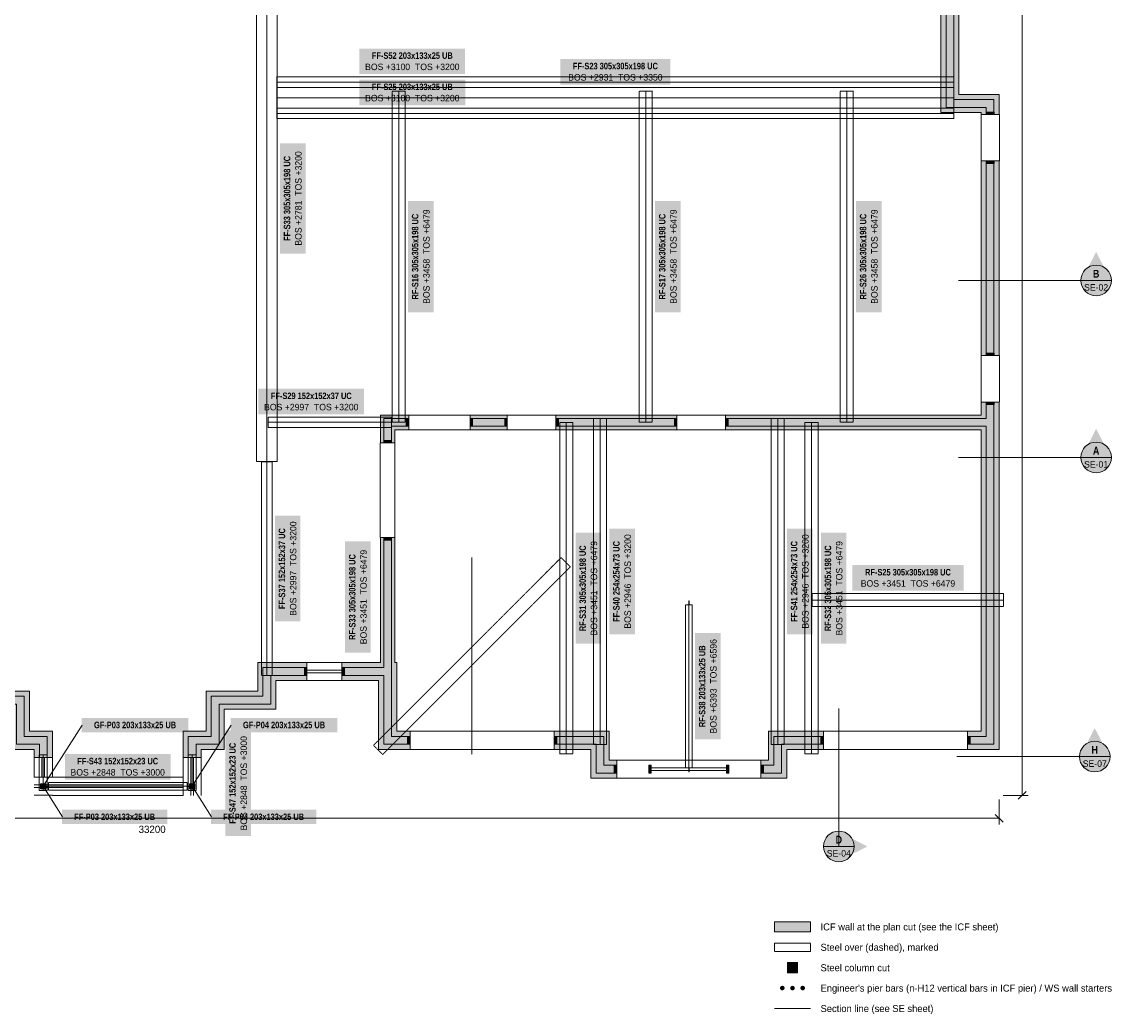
# Model space of a CAD drawing. Header units: millimetres. Extents: x -5835 to 39265, y -4604 to 35078.
# Tile 4 of 6: x 14016 to 35650, y -4319 to 15120. Entities that reach past the tile are written whole.
import ezdxf
from ezdxf.enums import TextEntityAlignment as Align

# ---------------------------------------------------------------- set-up
doc = ezdxf.new("R2010")
doc.units = ezdxf.units.MM
doc.linetypes.add('DASHED', pattern=[1.524, 1.27, -0.254])
for name, color, linetype in [('FILL-C_9E1A1A', 7, 'Continuous'), ('FILL-C_B2B2B5', 7, 'Continuous'), ('FILL-EPS', 7, 'Continuous'), ('FILL-RED', 7, 'Continuous'), ('FILL-STEEL', 7, 'Continuous'), ('FILL-TEAL_DK', 7, 'Continuous'), ('FILL-WHITE', 7, 'Continuous'), ('LINE-INK', 7, 'Continuous'), ('LINE-INK-DASH', 7, 'DASHED'), ('LINE-RED', 7, 'Continuous'), ('LINE-RED-DASH', 7, 'DASHED'), ('LINE-STEEL', 7, 'Continuous'), ('LINE-STEEL-DASH', 7, 'DASHED'), ('LINE-STEEL_GREY', 7, 'Continuous'), ('LINE-TEAL_DK', 7, 'Continuous'), ('TEXT-INK', 7, 'Continuous'), ('TEXT-RED', 7, 'Continuous'), ('TEXT-STEEL', 7, 'Continuous')]:
    doc.layers.add(name, color=color, linetype=linetype)
doc.styles.add('OpenSansCondensed-Bold', font='OpenSansCondensed-Bold.ttf')

msp = doc.modelspace()

# ---------------------------------------------------------------- hatches: boundary and pattern name
at = {"layer": 'FILL-C_9E1A1A', "true_color": 0x9e1a1a}
h = msp.add_hatch(color=256, dxfattribs=at)
h.dxf.hatch_style = 1
h.paths.add_polyline_path([(28960, -3812), (28959, -3800), (28954, -3789), (28947, -3780), (28938, -3773), (28927, -3769), (28915, -3767), (28904, -3769), (28893, -3773), (28884, -3780), (28876, -3789), (28872, -3800), (28870, -3812), (28872, -3824), (28876, -3834), (28884, -3844), (28893, -3851), (28904, -3855), (28915, -3857), (28927, -3855), (28938, -3851), (28947, -3844), (28954, -3834), (28959, -3824)])
h = msp.add_hatch(color=256, dxfattribs=at)
h.dxf.hatch_style = 1
h.paths.add_polyline_path([(29160, -3812), (29159, -3800), (29154, -3789), (29147, -3780), (29138, -3773), (29127, -3769), (29115, -3767), (29104, -3769), (29093, -3773), (29084, -3780), (29076, -3789), (29072, -3800), (29070, -3812), (29072, -3824), (29076, -3834), (29084, -3844), (29093, -3851), (29104, -3855), (29115, -3857), (29127, -3855), (29138, -3851), (29147, -3844), (29154, -3834), (29159, -3824)])
h = msp.add_hatch(color=256, dxfattribs=at)
h.dxf.hatch_style = 1
h.paths.add_polyline_path([(29360, -3812), (29359, -3800), (29354, -3789), (29347, -3780), (29338, -3773), (29327, -3769), (29315, -3767), (29304, -3769), (29293, -3773), (29284, -3780), (29276, -3789), (29272, -3800), (29270, -3812), (29272, -3824), (29276, -3834), (29284, -3844), (29293, -3851), (29304, -3855), (29315, -3857), (29327, -3855), (29338, -3851), (29347, -3844), (29354, -3834), (29359, -3824)])
at = {"layer": 'FILL-C_B2B2B5', "true_color": 0xb2b2b5}
h = msp.add_hatch(color=256, dxfattribs=at)
h.dxf.hatch_style = 1
h.paths.add_polyline_path([(31421, 31489), (32276, 31489), (32276, 13602), (33064, 13602), (33064, 13308), (32912, 13308), (32912, 13449), (32124, 13449), (32124, 31337), (31421, 31337)])
h = msp.add_hatch(color=256, dxfattribs=at)
h.dxf.hatch_style = 1
h.paths.add_polyline_path([(32912, 8583), (32912, 12398), (33064, 12398), (33064, 8583)])
h = msp.add_hatch(color=256, dxfattribs=at)
h.dxf.hatch_style = 1
h.paths.add_polyline_path([(27805, 7351), (32912, 7351), (32912, 7673), (33064, 7673), (33064, 967), (32545, 967), (32545, 1119), (32912, 1119), (32912, 7199), (27805, 7199)])
h = msp.add_hatch(color=256, dxfattribs=at)
h.dxf.hatch_style = 1
h.paths.add_polyline_path([(21595, 7199), (21257, 7199), (21257, 6873), (21104, 6873), (21104, 7351), (21595, 7351)])
h = msp.add_hatch(color=256, dxfattribs=at)
h.dxf.hatch_style = 1
h.paths.add_polyline_path([(22795, 7351), (23524, 7351), (23524, 7199), (22795, 7199)])
h = msp.add_hatch(color=256, dxfattribs=at)
h.dxf.hatch_style = 1
h.paths.add_polyline_path([(24480, 7351), (26850, 7351), (26850, 7199), (24480, 7199)])
h = msp.add_hatch(color=256, dxfattribs=at)
h.dxf.hatch_style = 1
h.paths.add_polyline_path([(20283, 2469), (21104, 2469), (21104, 5017), (21257, 5017), (21257, 2469), (21257, 2469), (21257, 1118), (21623, 1118), (21623, 966), (21105, 966), (21105, 2317), (20283, 2317)])
h = msp.add_hatch(color=256, dxfattribs=at)
h.dxf.hatch_style = 1
h.paths.add_polyline_path([(17274, 708), (17274, 1119), (17724, 1119), (17724, 1907), (18737, 1907), (18737, 2469), (19598, 2469), (19598, 2317), (18889, 2317), (18889, 1755), (17877, 1755), (17877, 967), (17426, 967), (17426, 708)])
h = msp.add_hatch(color=256, dxfattribs=at)
h.dxf.hatch_style = 1
h.paths.add_polyline_path([(13139, 1907), (14057, 1907), (14057, 1119), (14507, 1119), (14507, 708), (14355, 708), (14355, 967), (13905, 967), (13905, 1755), (13139, 1755)])
h = msp.add_hatch(color=256, dxfattribs=at)
h.dxf.hatch_style = 1
h.paths.add_polyline_path([(25673, 402), (25267, 402), (25267, 966), (24445, 966), (24445, 1118), (25419, 1118), (25419, 554), (25673, 554)])
h = msp.add_hatch(color=256, dxfattribs=at)
h.dxf.hatch_style = 1
h.paths.add_polyline_path([(29723, 967), (28902, 967), (28902, 402), (28495, 402), (28495, 554), (28749, 554), (28749, 1119), (29723, 1119)])
at = {"layer": 'FILL-EPS', "true_color": 0xccffff}
h = msp.add_hatch(color=256, dxfattribs=at)
h.dxf.hatch_style = 1
h.paths.add_polyline_path([(31421, 31591), (32378, 31591), (32378, 13703), (33166, 13703), (33166, 13308), (33064, 13308), (33064, 13602), (32276, 13602), (32276, 31489), (31421, 31489)])
h = msp.add_hatch(color=256, dxfattribs=at)
h.dxf.hatch_style = 1
h.paths.add_polyline_path([(32022, 13348), (32022, 31235), (31421, 31235), (31421, 31337), (32124, 31337), (32124, 13449), (32912, 13449), (32912, 13308), (32810, 13308), (32810, 13348)])
h = msp.add_hatch(color=256, dxfattribs=at)
h.dxf.hatch_style = 1
h.paths.add_polyline_path([(32810, 8583), (32810, 12398), (32912, 12398), (32912, 8583)])
h = msp.add_hatch(color=256, dxfattribs=at)
h.dxf.hatch_style = 1
h.paths.add_polyline_path([(33166, 8583), (33064, 8583), (33064, 12398), (33166, 12398)])
h = msp.add_hatch(color=256, dxfattribs=at)
h.dxf.hatch_style = 1
h.paths.add_polyline_path([(27805, 7418), (32810, 7418), (32810, 7673), (32912, 7673), (32912, 7351), (27805, 7351)])
h = msp.add_hatch(color=256, dxfattribs=at)
h.dxf.hatch_style = 1
h.paths.add_polyline_path([(33166, 7673), (33166, 865), (32545, 865), (32545, 967), (33064, 967), (33064, 7673)])
h = msp.add_hatch(color=256, dxfattribs=at)
h.dxf.hatch_style = 1
h.paths.add_polyline_path([(21595, 7351), (21104, 7351), (21104, 6873), (21038, 6873), (21038, 7418), (21595, 7418)])
h = msp.add_hatch(color=256, dxfattribs=at)
h.dxf.hatch_style = 1
h.paths.add_polyline_path([(22795, 7418), (23524, 7418), (23524, 7351), (22795, 7351)])
h = msp.add_hatch(color=256, dxfattribs=at)
h.dxf.hatch_style = 1
h.paths.add_polyline_path([(24480, 7418), (26850, 7418), (26850, 7351), (24480, 7351)])
h = msp.add_hatch(color=256, dxfattribs=at)
h.dxf.hatch_style = 1
h.paths.add_polyline_path([(21595, 7132), (21323, 7132), (21323, 6873), (21257, 6873), (21257, 7199), (21595, 7199)])
h = msp.add_hatch(color=256, dxfattribs=at)
h.dxf.hatch_style = 1
h.paths.add_polyline_path([(22795, 7132), (22795, 7199), (23524, 7199), (23524, 7132)])
h = msp.add_hatch(color=256, dxfattribs=at)
h.dxf.hatch_style = 1
h.paths.add_polyline_path([(24480, 7132), (24480, 7199), (26850, 7199), (26850, 7132)])
h = msp.add_hatch(color=256, dxfattribs=at)
h.dxf.hatch_style = 1
h.paths.add_polyline_path([(32810, 7132), (27805, 7132), (27805, 7199), (32912, 7199), (32912, 1119), (32545, 1119), (32545, 1221), (32810, 1221)])
h = msp.add_hatch(color=256, dxfattribs=at)
h.dxf.hatch_style = 1
h.paths.add_polyline_path([(20283, 2571), (20385, 2571), (21003, 2571), (21003, 2571), (21038, 2571), (21038, 5017), (21104, 5017), (21104, 2469), (20283, 2469)])
h = msp.add_hatch(color=256, dxfattribs=at)
h.dxf.hatch_style = 1
h.paths.add_polyline_path([(21323, 5017), (21323, 2571), (21359, 2571), (21359, 1220), (21623, 1220), (21623, 1118), (21257, 1118), (21257, 2469), (21257, 2469), (21257, 5017)])
h = msp.add_hatch(color=256, dxfattribs=at)
h.dxf.hatch_style = 1
h.paths.add_polyline_path([(17172, 708), (17172, 1221), (17623, 1221), (17623, 2009), (18635, 2009), (18635, 2571), (19598, 2571), (19598, 2469), (18737, 2469), (18737, 1907), (17724, 1907), (17724, 1119), (17274, 1119), (17274, 708)])
h = msp.add_hatch(color=256, dxfattribs=at)
h.dxf.hatch_style = 1
h.paths.add_polyline_path([(17426, 708), (17426, 967), (17877, 967), (17877, 1755), (18889, 1755), (18889, 2317), (19598, 2317), (19598, 2215), (18991, 2215), (18991, 1653), (17978, 1653), (17978, 865), (17528, 865), (17528, 708)])
h = msp.add_hatch(color=256, dxfattribs=at)
h.dxf.hatch_style = 1
h.paths.add_polyline_path([(21003, 2215), (20283, 2215), (20283, 2317), (21105, 2317), (21105, 966), (21623, 966), (21623, 864), (21003, 864)])
h = msp.add_hatch(color=256, dxfattribs=at)
h.dxf.hatch_style = 1
h.paths.add_polyline_path([(13139, 2009), (14159, 2009), (14159, 1221), (14609, 1221), (14609, 708), (14507, 708), (14507, 1119), (14057, 1119), (14057, 1907), (13139, 1907)])
h = msp.add_hatch(color=256, dxfattribs=at)
h.dxf.hatch_style = 1
h.paths.add_polyline_path([(13139, 1653), (13139, 1755), (13905, 1755), (13905, 967), (14355, 967), (14355, 708), (14253, 708), (14253, 865), (13803, 865), (13803, 1653)])
h = msp.add_hatch(color=256, dxfattribs=at)
h.dxf.hatch_style = 1
h.paths.add_polyline_path([(25521, 656), (25673, 656), (25673, 554), (25419, 554), (25419, 1118), (24445, 1118), (24445, 1220), (25521, 1220)])
h = msp.add_hatch(color=256, dxfattribs=at)
h.dxf.hatch_style = 1
h.paths.add_polyline_path([(28648, 1221), (28751, 1221), (28800, 1221), (28807, 1221), (29003, 1221), (29003, 1221), (29723, 1221), (29723, 1119), (28749, 1119), (28749, 554), (28495, 554), (28495, 656), (28648, 656)])
h = msp.add_hatch(color=256, dxfattribs=at)
h.dxf.hatch_style = 1
h.paths.add_polyline_path([(25673, 300), (25165, 300), (25165, 864), (24445, 864), (24445, 966), (25267, 966), (25267, 402), (25673, 402)])
h = msp.add_hatch(color=256, dxfattribs=at)
h.dxf.hatch_style = 1
h.paths.add_polyline_path([(29723, 865), (29003, 865), (29003, 300), (28495, 300), (28495, 402), (28902, 402), (28902, 967), (29723, 967)])
h = msp.add_hatch(color=256, dxfattribs=at)
h.dxf.hatch_style = 1
h.paths.add_polyline_path([(28765, -2712), (29465, -2712), (29465, -2512), (28765, -2512)])
at = {"layer": 'FILL-RED', "true_color": 0xb81a1f}
h = msp.add_hatch(color=256, dxfattribs=at)
h.dxf.hatch_style = 1
h.paths.add_polyline_path([(35066, 10617), (34781, 10057), (35351, 10057)])
h = msp.add_hatch(color=256, dxfattribs=at)
h.dxf.hatch_style = 1
h.paths.add_polyline_path([(35066, 7149), (34781, 6589), (35351, 6589)])
h = msp.add_hatch(color=256, dxfattribs=at)
h.dxf.hatch_style = 1
h.paths.add_polyline_path([(35039, 1284), (34754, 724), (35324, 724)])
h = msp.add_hatch(color=256, dxfattribs=at)
h.dxf.hatch_style = 1
h.paths.add_polyline_path([(30583, -1035), (30023, -750), (30023, -1320)])
at = {"layer": 'FILL-STEEL', "true_color": 0x0d2973}
h = msp.add_hatch(color=256, dxfattribs=at)
h.dxf.hatch_style = 1
h.paths.add_polyline_path([(14380, 93), (14380, 193), (14480, 193), (14480, 93)])
h = msp.add_hatch(color=256, dxfattribs=at)
h.dxf.hatch_style = 1
h.paths.add_polyline_path([(14380, 93), (14380, 193), (14480, 193), (14480, 93)])
h = msp.add_hatch(color=256, dxfattribs=at)
h.dxf.hatch_style = 1
h.paths.add_polyline_path([(14470, 143), (14469, 153), (14465, 163), (14458, 171), (14450, 178), (14440, 182), (14430, 183), (14420, 182), (14410, 178), (14402, 171), (14395, 163), (14391, 153), (14390, 143), (14391, 133), (14395, 123), (14402, 115), (14410, 108), (14420, 104), (14430, 103), (14440, 104), (14450, 108), (14458, 115), (14465, 123), (14469, 133)])
h = msp.add_hatch(color=256, dxfattribs=at)
h.dxf.hatch_style = 1
h.paths.add_polyline_path([(14470, 143), (14469, 153), (14465, 163), (14458, 171), (14450, 178), (14440, 182), (14430, 183), (14420, 182), (14410, 178), (14402, 171), (14395, 163), (14391, 153), (14390, 143), (14391, 133), (14395, 123), (14402, 115), (14410, 108), (14420, 104), (14430, 103), (14440, 104), (14450, 108), (14458, 115), (14465, 123), (14469, 133)])
h = msp.add_hatch(color=256, dxfattribs=at)
h.dxf.hatch_style = 1
h.paths.add_polyline_path([(17300, 93), (17300, 193), (17400, 193), (17400, 93)])
h = msp.add_hatch(color=256, dxfattribs=at)
h.dxf.hatch_style = 1
h.paths.add_polyline_path([(17300, 93), (17300, 193), (17400, 193), (17400, 93)])
h = msp.add_hatch(color=256, dxfattribs=at)
h.dxf.hatch_style = 1
h.paths.add_polyline_path([(17390, 143), (17389, 153), (17385, 163), (17378, 171), (17370, 178), (17360, 182), (17350, 183), (17340, 182), (17330, 178), (17322, 171), (17315, 163), (17311, 153), (17310, 143), (17311, 133), (17315, 123), (17322, 115), (17330, 108), (17340, 104), (17350, 103), (17360, 104), (17370, 108), (17378, 115), (17385, 123), (17389, 133)])
h = msp.add_hatch(color=256, dxfattribs=at)
h.dxf.hatch_style = 1
h.paths.add_polyline_path([(17390, 143), (17389, 153), (17385, 163), (17378, 171), (17370, 178), (17360, 182), (17350, 183), (17340, 182), (17330, 178), (17322, 171), (17315, 163), (17311, 153), (17310, 143), (17311, 133), (17315, 123), (17322, 115), (17330, 108), (17340, 104), (17350, 103), (17360, 104), (17370, 108), (17378, 115), (17385, 123), (17389, 133)])
h = msp.add_hatch(color=256, dxfattribs=at)
h.dxf.hatch_style = 1
h.paths.add_polyline_path([(29015, -3512), (29215, -3512), (29215, -3312), (29015, -3312)])
at = {"layer": 'FILL-TEAL_DK', "true_color": 0x006b5c}
h = msp.add_hatch(color=256, dxfattribs=at)
h.dxf.hatch_style = 1
h.paths.add_polyline_path([(32917, 13358), (32917, 13358), (32917, 13358), (33069, 13358), (33069, 13358), (33069, 13358), (33069, 13308), (33069, 13308), (33069, 13308), (32917, 13308), (32917, 13308), (32917, 13308)])
h = msp.add_hatch(color=256, dxfattribs=at)
h.dxf.hatch_style = 1
h.paths.add_polyline_path([(32917, 12398), (32917, 12398), (32917, 12398), (33069, 12398), (33069, 12398), (33069, 12398), (33069, 12348), (33069, 12348), (33069, 12348), (32917, 12348), (32917, 12348), (32917, 12348)])
h = msp.add_hatch(color=256, dxfattribs=at)
h.dxf.hatch_style = 1
h.paths.add_polyline_path([(32917, 8633), (32917, 8633), (32917, 8633), (33069, 8633), (33069, 8633), (33069, 8633), (33069, 8583), (33069, 8583), (33069, 8583), (32917, 8583), (32917, 8583), (32917, 8583)])
h = msp.add_hatch(color=256, dxfattribs=at)
h.dxf.hatch_style = 1
h.paths.add_polyline_path([(32917, 7673), (33069, 7673), (33069, 7623), (32917, 7623)])
h = msp.add_hatch(color=256, dxfattribs=at)
h.dxf.hatch_style = 1
h.paths.add_polyline_path([(21545, 7351), (21595, 7351), (21595, 7199), (21545, 7199)])
h = msp.add_hatch(color=256, dxfattribs=at)
h.dxf.hatch_style = 1
h.paths.add_polyline_path([(22795, 7351), (22845, 7351), (22845, 7199), (22795, 7199)])
h = msp.add_hatch(color=256, dxfattribs=at)
h.dxf.hatch_style = 1
h.paths.add_polyline_path([(23475, 7351), (23525, 7351), (23525, 7199), (23475, 7199)])
h = msp.add_hatch(color=256, dxfattribs=at)
h.dxf.hatch_style = 1
h.paths.add_polyline_path([(24480, 7351), (24530, 7351), (24530, 7199), (24480, 7199)])
h = msp.add_hatch(color=256, dxfattribs=at)
h.dxf.hatch_style = 1
h.paths.add_polyline_path([(26800, 7351), (26850, 7351), (26850, 7199), (26800, 7199)])
h = msp.add_hatch(color=256, dxfattribs=at)
h.dxf.hatch_style = 1
h.paths.add_polyline_path([(27805, 7351), (27855, 7351), (27855, 7199), (27805, 7199)])
h = msp.add_hatch(color=256, dxfattribs=at)
h.dxf.hatch_style = 1
h.paths.add_polyline_path([(21104, 6872), (21104, 6872), (21104, 6922), (21104, 6922), (21104, 6922), (21256, 6922), (21256, 6922), (21256, 6922), (21256, 6872), (21256, 6872), (21256, 6872), (21104, 6872)])
h = msp.add_hatch(color=256, dxfattribs=at)
h.dxf.hatch_style = 1
h.paths.add_polyline_path([(21104, 4967), (21104, 4967), (21104, 5017), (21104, 5017), (21104, 5017), (21256, 5017), (21256, 5017), (21256, 5017), (21256, 4967), (21256, 4967), (21256, 4967), (21104, 4967)])
h = msp.add_hatch(color=256, dxfattribs=at)
h.dxf.hatch_style = 1
h.paths.add_polyline_path([(19548, 2470), (19598, 2470), (19598, 2318), (19548, 2318)])
h = msp.add_hatch(color=256, dxfattribs=at)
h.dxf.hatch_style = 1
h.paths.add_polyline_path([(20283, 2470), (20333, 2470), (20333, 2318), (20283, 2318)])
h = msp.add_hatch(color=256, dxfattribs=at)
h.dxf.hatch_style = 1
h.paths.add_polyline_path([(21573, 1119), (21623, 1119), (21623, 967), (21573, 967)])
h = msp.add_hatch(color=256, dxfattribs=at)
h.dxf.hatch_style = 1
h.paths.add_polyline_path([(24445, 1119), (24495, 1119), (24495, 967), (24445, 967)])
h = msp.add_hatch(color=256, dxfattribs=at)
h.dxf.hatch_style = 1
h.paths.add_polyline_path([(29673, 1120), (29723, 1120), (29723, 968), (29673, 968)])
h = msp.add_hatch(color=256, dxfattribs=at)
h.dxf.hatch_style = 1
h.paths.add_polyline_path([(32545, 1120), (32595, 1120), (32595, 968), (32545, 968)])
h = msp.add_hatch(color=256, dxfattribs=at)
h.dxf.hatch_style = 1
h.paths.add_polyline_path([(25623, 555), (25673, 555), (25673, 403), (25623, 403)])
h = msp.add_hatch(color=256, dxfattribs=at)
h.dxf.hatch_style = 1
h.paths.add_polyline_path([(26298, 555), (26348, 555), (26348, 403), (26298, 403)])
h = msp.add_hatch(color=256, dxfattribs=at)
h.dxf.hatch_style = 1
h.paths.add_polyline_path([(27820, 555), (27870, 555), (27870, 403), (27820, 403)])
h = msp.add_hatch(color=256, dxfattribs=at)
h.dxf.hatch_style = 1
h.paths.add_polyline_path([(28495, 555), (28545, 555), (28545, 403), (28495, 403)])
at = {"layer": 'FILL-WHITE', "true_color": 0xffffff}
h = msp.add_hatch(color=256, dxfattribs=at)
h.dxf.hatch_style = 1
h.paths.add_polyline_path([(20628, 14100), (22699, 14100), (22699, 14602), (20628, 14602)])
h = msp.add_hatch(color=256, dxfattribs=at)
h.dxf.hatch_style = 1
h.paths.add_polyline_path([(24564, 13895), (26724, 13895), (26724, 14397), (24564, 14397)])
h = msp.add_hatch(color=256, dxfattribs=at)
h.dxf.hatch_style = 1
h.paths.add_polyline_path([(20628, 13488), (22700, 13488), (22700, 13990), (20628, 13990)])
h = msp.add_hatch(color=256, dxfattribs=at)
h.dxf.hatch_style = 1
h.paths.add_polyline_path([(19572, 10584), (19572, 12743), (19071, 12743), (19071, 10584)])
h = msp.add_hatch(color=256, dxfattribs=at)
h.dxf.hatch_style = 1
h.paths.add_polyline_path([(22082, 9433), (22082, 11613), (21581, 11613), (21581, 9433)])
h = msp.add_hatch(color=256, dxfattribs=at)
h.dxf.hatch_style = 1
h.paths.add_polyline_path([(26924, 9433), (26924, 11613), (26423, 11613), (26423, 9433)])
h = msp.add_hatch(color=256, dxfattribs=at)
h.dxf.hatch_style = 1
h.paths.add_polyline_path([(30862, 9433), (30862, 11613), (30361, 11613), (30361, 9433)])
h = msp.add_hatch(color=256, dxfattribs=at)
h.dxf.hatch_style = 1
h.paths.add_polyline_path([(35366, 10057), (35355, 10135), (35325, 10207), (35278, 10269), (35216, 10317), (35143, 10347), (35066, 10357), (34988, 10347), (34916, 10317), (34853, 10269), (34806, 10207), (34776, 10135), (34766, 10057), (34776, 9979), (34806, 9907), (34853, 9845), (34916, 9797), (34988, 9767), (35066, 9757), (35143, 9767), (35216, 9797), (35278, 9845), (35325, 9907), (35355, 9979)])
h = msp.add_hatch(color=256, dxfattribs=at)
h.dxf.hatch_style = 1
h.paths.add_polyline_path([(18648, 7433), (20720, 7433), (20720, 7934), (18648, 7934)])
h = msp.add_hatch(color=256, dxfattribs=at)
h.dxf.hatch_style = 1
h.paths.add_polyline_path([(35366, 6589), (35355, 6667), (35325, 6739), (35278, 6801), (35216, 6849), (35143, 6879), (35066, 6889), (34988, 6879), (34916, 6849), (34853, 6801), (34806, 6739), (34776, 6667), (34766, 6589), (34776, 6511), (34806, 6439), (34853, 6377), (34916, 6329), (34988, 6299), (35066, 6289), (35143, 6299), (35216, 6329), (35278, 6377), (35325, 6439), (35355, 6511)])
h = msp.add_hatch(color=256, dxfattribs=at)
h.dxf.hatch_style = 1
h.paths.add_polyline_path([(19471, 3373), (19471, 5444), (18970, 5444), (18970, 3373)])
h = msp.add_hatch(color=256, dxfattribs=at)
h.dxf.hatch_style = 1
h.paths.add_polyline_path([(26026, 3121), (26026, 5193), (25525, 5193), (25525, 3121)])
h = msp.add_hatch(color=256, dxfattribs=at)
h.dxf.hatch_style = 1
h.paths.add_polyline_path([(29509, 3121), (29509, 5193), (29008, 5193), (29008, 3121)])
h = msp.add_hatch(color=256, dxfattribs=at)
h.dxf.hatch_style = 1
h.paths.add_polyline_path([(25365, 2935), (25365, 5114), (24864, 5114), (24864, 2935)])
h = msp.add_hatch(color=256, dxfattribs=at)
h.dxf.hatch_style = 1
h.paths.add_polyline_path([(30172, 2935), (30172, 5114), (29671, 5114), (29671, 2935)])
h = msp.add_hatch(color=256, dxfattribs=at)
h.dxf.hatch_style = 1
h.paths.add_polyline_path([(20849, 2762), (20849, 4942), (20348, 4942), (20348, 2762)])
h = msp.add_hatch(color=256, dxfattribs=at)
h.dxf.hatch_style = 1
h.paths.add_polyline_path([(30288, 3976), (32467, 3976), (32467, 4477), (30288, 4477)])
h = msp.add_hatch(color=256, dxfattribs=at)
h.dxf.hatch_style = 1
h.paths.add_polyline_path([(27707, 1062), (27707, 3144), (27206, 3144), (27206, 1062)])
h = msp.add_hatch(color=256, dxfattribs=at)
h.dxf.hatch_style = 1
h.paths.add_polyline_path([(15184, 1203), (17276, 1203), (17276, 1483), (15184, 1483)])
h = msp.add_hatch(color=256, dxfattribs=at)
h.dxf.hatch_style = 1
h.paths.add_polyline_path([(18104, 1203), (20196, 1203), (20196, 1483), (18104, 1483)])
h = msp.add_hatch(color=256, dxfattribs=at)
h.dxf.hatch_style = 1
h.paths.add_polyline_path([(18502, -834), (18502, 1238), (18001, 1238), (18001, -834)])
h = msp.add_hatch(color=256, dxfattribs=at)
h.dxf.hatch_style = 1
h.paths.add_polyline_path([(35339, 724), (35329, 802), (35299, 874), (35251, 936), (35189, 984), (35117, 1014), (35039, 1024), (34962, 1014), (34889, 984), (34827, 936), (34779, 874), (34749, 802), (34739, 724), (34749, 646), (34779, 574), (34827, 512), (34889, 464), (34962, 434), (35039, 424), (35117, 434), (35189, 464), (35251, 512), (35299, 574), (35329, 646)])
h = msp.add_hatch(color=256, dxfattribs=at)
h.dxf.hatch_style = 1
h.paths.add_polyline_path([(14854, 274), (16926, 274), (16926, 775), (14854, 775)])
h = msp.add_hatch(color=256, dxfattribs=at)
h.dxf.hatch_style = 1
h.paths.add_polyline_path([(14799, -597), (16861, -597), (16861, -317), (14799, -317)])
h = msp.add_hatch(color=256, dxfattribs=at)
h.dxf.hatch_style = 1
h.paths.add_polyline_path([(17719, -597), (19781, -597), (19781, -317), (17719, -317)])
h = msp.add_hatch(color=256, dxfattribs=at)
h.dxf.hatch_style = 1
h.paths.add_polyline_path([(30323, -1035), (30313, -957), (30283, -885), (30235, -822), (30173, -775), (30101, -745), (30023, -735), (29945, -745), (29873, -775), (29811, -822), (29763, -885), (29733, -957), (29723, -1035), (29733, -1112), (29763, -1185), (29811, -1247), (29873, -1294), (29945, -1324), (30023, -1335), (30101, -1324), (30173, -1294), (30235, -1247), (30283, -1185), (30313, -1112)])

# ---------------------------------------------------------------- linework, layer by layer
at = {"layer": 'LINE-INK', "lineweight": 5}
for p, q in [((33616, -35), (33616, 31591)), ((19598, 2572), (20283, 2572)), ((19598, 2419), (20283, 2419)), ((19598, 2369), (20283, 2369)), ((19598, 2216), (20283, 2216)), ((14253, 321), (14253, 708)), ((14406, 321), (14406, 708)), ((14456, 321), (14456, 708)), ((14609, 321), (14609, 708)), ((17172, 321), (17172, 708)), ((17325, 321), (17325, 708)), ((17375, 321), (17375, 708)), ((17528, 321), (17528, 708)), ((26348, 656), (27820, 656)), ((26348, 504), (27820, 504)), ((26348, 454), (27820, 454)), ((14253, 321), (14609, 321)), ((14609, 321), (17172, 321)), ((17172, -35), (17172, 321)), ((17325, -35), (17325, 321)), ((17375, -35), (17375, 321)), ((17528, -35), (17528, 321)), ((26348, 301), (27820, 301)), ((14253, 168), (14609, 168)), ((14253, 118), (14609, 118)), ((14609, 168), (17172, 168)), ((14609, 118), (17172, 118)), ((33538, -112), (33693, 43)), ((14253, -34), (14609, -34)), ((14609, -35), (17172, -35)), ((33166, -115), (33166, -605)), ((33246, -35), (33736, -35)), ((33088, -407), (33243, -562)), ((-35, -485), (33166, -485))]:
    msp.add_line(p, q, dxfattribs=at)
for points in [[(32810, 13348), (32022, 13348), (32022, 31235), (31421, 31235), (31421, 31591), (32378, 31591), (32378, 13703), (33166, 13703), (33166, 13308), (32810, 13308)], [(33166, 12398), (33166, 8583), (32810, 8583), (32810, 12398)], [(32810, 1221), (32810, 7132), (27805, 7132), (27805, 7418), (32810, 7418), (32810, 7673), (33166, 7673), (33166, 865), (32545, 865), (32545, 1221)], [(21595, 7418), (21595, 7132), (21323, 7132), (21323, 6873), (21038, 6873), (21038, 7418)], [(23524, 7132), (22795, 7132), (22795, 7418), (23524, 7418)], [(26850, 7132), (24480, 7132), (24480, 7418), (26850, 7418)], [(21003, 864), (21003, 2215), (20283, 2215), (20283, 2571), (20385, 2571), (21003, 2571), (21003, 2571), (21038, 2571), (21038, 5017), (21323, 5017), (21323, 2571), (21359, 2571), (21359, 1220), (21623, 1220), (21623, 864)], [(17528, 708), (17172, 708), (17172, 1221), (17623, 1221), (17623, 2009), (18635, 2009), (18635, 2571), (19598, 2571), (19598, 2215), (18991, 2215), (18991, 1653), (17978, 1653), (17978, 865), (17528, 865)], [(13803, 1653), (13139, 1653), (13139, 2009), (14159, 2009), (14159, 1221), (14609, 1221), (14609, 708), (14253, 708), (14253, 865), (13803, 865)], [(25521, 1220), (25521, 656), (25673, 656), (25673, 300), (25165, 300), (25165, 864), (24445, 864), (24445, 1220)], [(28648, 656), (28648, 1221), (28751, 1221), (28800, 1221), (28807, 1221), (29003, 1221), (29003, 1221), (29723, 1221), (29723, 865), (29003, 865), (29003, 300), (28495, 300), (28495, 656)], [(14380, 93), (14380, 193), (14480, 193), (14480, 93)], [(14380, 93), (14380, 193), (14480, 193), (14480, 93)], [(17300, 93), (17300, 193), (17400, 193), (17400, 93)], [(17300, 93), (17300, 193), (17400, 193), (17400, 93)], [(28765, -2712), (29465, -2712), (29465, -2512), (28765, -2512)], [(29015, -3512), (29215, -3512), (29215, -3312), (29015, -3312)]]:
    msp.add_lwpolyline(points, close=True, dxfattribs=at)
at = {"layer": 'LINE-INK-DASH', "lineweight": 5}
for p, q in [((32815, 12398), (32815, 13308)), ((33171, 12398), (33171, 13308)), ((32815, 7673), (32815, 8583)), ((33171, 7673), (33171, 8583)), ((21595, 7418), (22795, 7418)), ((24480, 7418), (23525, 7418)), ((27805, 7418), (26850, 7418)), ((21595, 7132), (22795, 7132)), ((24480, 7132), (23525, 7132)), ((27805, 7132), (26850, 7132)), ((21037, 5017), (21037, 6872)), ((21323, 5017), (21323, 6872)), ((21623, 1220), (24445, 1220)), ((29723, 1222), (32545, 1222)), ((29723, 866), (32545, 866)), ((21623, 865), (24445, 865)), ((25673, 656), (28495, 656)), ((25673, 301), (28495, 301))]:
    msp.add_line(p, q, dxfattribs=at)
at = {"layer": 'LINE-RED', "lineweight": 5}
for p, q in [((34766, 10057), (35366, 10057)), ((34766, 6589), (35366, 6589)), ((34739, 724), (35339, 724)), ((29723, -1035), (30323, -1035))]:
    msp.add_line(p, q, dxfattribs=at)
for centre in [(35066, 10057), (35066, 6589), (35039, 724), (30023, -1035)]:
    msp.add_circle(centre, 300, dxfattribs=at)
at = {"layer": 'LINE-RED-DASH', "lineweight": 5}
for p, q in [((35066, 10057), (32366, 10057)), ((35066, 6589), (32366, 6589)), ((30023, -1035), (30023, 1665)), ((35039, 724), (32339, 724)), ((28765, -4212), (29465, -4212))]:
    msp.add_line(p, q, dxfattribs=at)
at = {"layer": 'LINE-STEEL', "lineweight": 5}
for p, q in [((14430, 143), (15194, 1343)), ((17350, 143), (18114, 1343)), ((14430, 143), (14809, -457)), ((17350, 143), (17729, -457))]:
    msp.add_line(p, q, dxfattribs=at)
at = {"layer": 'LINE-STEEL-DASH', "lineweight": 5}
for p, q in [((18813, 6509), (18813, 16818)), ((19010, 13943), (32278, 13943)), ((19010, 13637), (32278, 13637)), ((21398, 7280), (21398, 13766)), ((26240, 7280), (26240, 13766)), ((30178, 7280), (30178, 13766)), ((19011, 13331), (32276, 13331)), ((18838, 7276), (21256, 7276)), ((24681, 779), (24681, 7270)), ((25343, 963), (25343, 7351)), ((28826, 963), (28826, 7351)), ((29488, 779), (29488, 7270)), ((18813, 2313), (18813, 6504)), ((22832, 766), (22832, 4624)), ((27084, 426), (27084, 3780)), ((29503, 3793), (33252, 3793)), ((14430, 63), (14430, 759)), ((17350, 63), (17350, 759)), ((14443, 143), (17337, 143))]:
    msp.add_line(p, q, dxfattribs=at)
for points in [[(18609, 16818), (18798, 16818), (18828, 16818), (19016, 16818), (19016, 6509), (18828, 6509), (18798, 6509), (18609, 6509)], [(19010, 13840), (19010, 13850), (19010, 13850), (19010, 13850), (19010, 14046), (19010, 14046), (32278, 14046), (32278, 14046), (32278, 13850), (32278, 13840), (32278, 13840), (19010, 13840)], [(19010, 13840), (32278, 13840), (32278, 13652), (32278, 13622), (32278, 13434), (19010, 13434), (19010, 13622), (19010, 13652)], [(21270, 10929), (21270, 13582), (21270, 13754), (21270, 13766), (21526, 13766), (21526, 13754), (21526, 13594), (21526, 10929), (21526, 10922), (21526, 10828), (21526, 10821), (21526, 7280), (21403, 7280), (21393, 7280), (21270, 7280), (21270, 10821), (21270, 10828), (21270, 10922)], [(21526, 13766), (21528, 13766), (21528, 13766), (21528, 13766), (21528, 13766)], [(26112, 10929), (26112, 13582), (26112, 13754), (26112, 13766), (26368, 13766), (26368, 13754), (26368, 13594), (26368, 10929), (26368, 10922), (26368, 10828), (26368, 10821), (26368, 7280), (26245, 7280), (26235, 7280), (26112, 7280), (26112, 10821), (26112, 10828), (26112, 10922)], [(26368, 13766), (26370, 13766), (26370, 13766), (26370, 13766), (26370, 13766)], [(30050, 10929), (30050, 13582), (30050, 13754), (30050, 13766), (30306, 13766), (30306, 13754), (30306, 13594), (30306, 10929), (30306, 10922), (30306, 10828), (30306, 10821), (30306, 7280), (30183, 7280), (30173, 7280), (30050, 7280), (30050, 10821), (30050, 10828), (30050, 10922)], [(30306, 13766), (30308, 13766), (30308, 13766), (30308, 13766), (30308, 13766)], [(19011, 13229), (19011, 13424), (19011, 13434), (19011, 13434), (32276, 13434), (32276, 13434), (32276, 13434), (32276, 13424), (32276, 13229), (32276, 13229)], [(21268, 10929), (21268, 10929), (21270, 10929), (21268, 10929), (21268, 10929)], [(21526, 10929), (21528, 10929), (21528, 10929), (21528, 10929), (21528, 10929)], [(26110, 10929), (26110, 10929), (26112, 10929), (26110, 10929), (26110, 10929)], [(26368, 10929), (26370, 10929), (26370, 10929), (26370, 10929), (26370, 10929)], [(30048, 10929), (30048, 10929), (30050, 10929), (30048, 10929), (30048, 10929)], [(30306, 10929), (30308, 10929), (30308, 10929), (30308, 10929), (30308, 10929)], [(18838, 7378), (19041, 7378), (19041, 7378), (21256, 7378), (21256, 7378), (21256, 7378), (21256, 7378), (21256, 7280), (21256, 7280), (21256, 7280), (21256, 7272), (21256, 7272), (21256, 7272), (21256, 7174), (21256, 7174), (21256, 7174), (21256, 7174), (19041, 7174), (19041, 7174), (19041, 7174), (18838, 7174), (18838, 7174), (18838, 7174), (18838, 7174), (18838, 7174), (18838, 7272), (18838, 7280), (18838, 7280), (18838, 7280)], [(24553, 3623), (24553, 3630), (24553, 3724), (24553, 3731), (24553, 7270), (24676, 7270), (24686, 7270), (24809, 7270), (24809, 3731), (24809, 3724), (24809, 3630), (24809, 3623), (24809, 963), (24809, 951), (24809, 791), (24809, 779), (24553, 779), (24553, 951), (24553, 963)], [(25216, 7351), (25339, 7351), (25339, 7351), (25347, 7351), (25347, 7351), (25470, 7351), (25470, 963), (25347, 963), (25347, 963), (25339, 963), (25339, 963), (25216, 963)], [(28699, 7351), (28822, 7351), (28822, 7351), (28830, 7351), (28830, 7351), (28953, 7351), (28953, 963), (28830, 963), (28830, 963), (28822, 963), (28822, 963), (28699, 963)], [(29360, 3623), (29360, 3630), (29360, 3724), (29360, 3731), (29360, 7270), (29483, 7270), (29493, 7270), (29616, 7270), (29616, 3731), (29616, 3724), (29616, 3630), (29616, 3623), (29616, 963), (29616, 951), (29616, 791), (29616, 779), (29360, 779), (29360, 951), (29360, 963)], [(18711, 2313), (18711, 2313), (18711, 2313), (18711, 6504), (18711, 6504), (18711, 6504), (18711, 6504), (18809, 6504), (18809, 6504), (18809, 6504), (18817, 6504), (18817, 6504), (18817, 6504), (18915, 6504), (18915, 6504), (18915, 6504), (18915, 6504), (18915, 2313), (18915, 2313), (18915, 2313), (18915, 2313), (18817, 2313), (18817, 2313), (18817, 2313), (18809, 2313), (18809, 2313), (18809, 2313), (18711, 2313)], [(20911, 954), (20911, 954), (20912, 955), (21003, 1046), (21003, 1047), (21003, 1047), (21009, 1052), (21010, 1053), (21010, 1054), (21010, 1054), (23720, 3763), (23718, 3764), (23718, 3764), (23718, 3764), (23718, 3764), (23718, 3764), (23718, 3764), (23720, 3763), (23720, 3763), (23724, 3767), (23724, 3767), (23772, 3815), (23774, 3818), (23774, 3818), (23774, 3818), (23775, 3818), (23778, 3822), (23778, 3822), (23778, 3822), (24579, 4624), (24581, 4625), (24581, 4625), (24579, 4624), (24606, 4597), (24666, 4537), (24667, 4537), (24666, 4537), (24674, 4529), (24695, 4508), (24761, 4442), (24098, 3779), (23960, 3640), (23960, 3640), (23960, 3640), (23956, 3637), (23954, 3635), (23954, 3635), (23905, 3586), (23905, 3586), (23905, 3586), (23904, 3584), (23904, 3584), (23901, 3582), (23900, 3580), (23900, 3581), (21192, 873), (21192, 872), (21192, 872), (21190, 871), (21190, 871), (21185, 865), (21183, 864), (21092, 773), (21092, 772), (21091, 771), (21085, 766), (20926, 925), (20904, 947)], [(29503, 3921), (29503, 3921), (29503, 3921), (30300, 3921), (30307, 3921), (30401, 3921), (30401, 3921), (30408, 3921), (33068, 3921), (33252, 3921), (33252, 3923), (33252, 3923), (33252, 3923), (33252, 3922), (33252, 3921), (33252, 3665), (33252, 3665), (33252, 3665), (33240, 3665), (33080, 3665), (33068, 3665), (30408, 3665), (30401, 3665), (30307, 3665), (30300, 3665), (30300, 3665), (30300, 3665), (30300, 3665), (29503, 3665), (29503, 3788), (29503, 3798)], [(30300, 3921), (30300, 3923), (30300, 3923), (30300, 3923)], [(30408, 3921), (30408, 3921), (30408, 3923), (30408, 3923), (30408, 3923)], [(27017, 3701), (27081, 3701), (27081, 3780), (27087, 3780), (27087, 3701), (27151, 3701), (27151, 505), (27087, 505), (27087, 426), (27081, 426), (27081, 505), (27017, 505)], [(23905, 3586), (23905, 3586), (23905, 3586)], [(24551, 3623), (24551, 3623), (24551, 3623), (24553, 3623), (24551, 3623)], [(24809, 3623), (24811, 3623), (24811, 3623), (24811, 3623), (24811, 3623)], [(29358, 3623), (29358, 3623), (29358, 3623), (29360, 3623), (29358, 3623)], [(29616, 3623), (29618, 3623), (29618, 3623), (29618, 3623), (29618, 3623)], [(14354, 63), (14354, 63), (14354, 63), (14354, 759), (14354, 759), (14354, 759), (14354, 759), (14427, 759), (14427, 759), (14427, 759), (14433, 759), (14433, 759), (14433, 759), (14506, 759), (14506, 759), (14506, 759), (14506, 63), (14506, 63), (14506, 63), (14506, 63), (14433, 63), (14433, 63), (14433, 63), (14427, 63), (14427, 63), (14427, 63), (14354, 63)], [(17274, 63), (17274, 63), (17274, 759), (17274, 759), (17347, 759), (17347, 759), (17353, 759), (17353, 759), (17426, 759), (17426, 63), (17426, 63), (17353, 63), (17353, 63), (17347, 63), (17347, 63)], [(21085, 766), (21087, 765), (21087, 765), (21087, 765), (21087, 765)], [(24553, 779), (24551, 779), (24551, 779), (24551, 779), (24551, 779)], [(29360, 779), (29358, 779), (29358, 779), (29358, 779), (29358, 779)], [(14443, 140), (14443, 146), (14531, 146), (14531, 219), (17249, 219), (17249, 146), (17337, 146), (17337, 140), (17249, 140), (17249, 67), (14531, 67), (14531, 140)], [(28765, -3092), (29465, -3092), (29465, -2932), (28765, -2932)]]:
    msp.add_lwpolyline(points, close=True, dxfattribs=at)
at = {"layer": 'LINE-STEEL_GREY', "lineweight": 5}
for points in [[(31421, 31489), (32276, 31489), (32276, 13602), (33064, 13602), (33064, 13308), (32912, 13308), (32912, 13449), (32124, 13449), (32124, 31337), (31421, 31337)], [(32912, 8583), (32912, 12398), (33064, 12398), (33064, 8583)], [(27805, 7351), (32912, 7351), (32912, 7673), (33064, 7673), (33064, 967), (32545, 967), (32545, 1119), (32912, 1119), (32912, 7199), (27805, 7199)], [(21595, 7199), (21257, 7199), (21257, 6873), (21104, 6873), (21104, 7351), (21595, 7351)], [(22795, 7351), (23524, 7351), (23524, 7199), (22795, 7199)], [(24480, 7351), (26850, 7351), (26850, 7199), (24480, 7199)], [(20283, 2469), (21104, 2469), (21104, 5017), (21257, 5017), (21257, 2469), (21257, 2469), (21257, 1118), (21623, 1118), (21623, 966), (21105, 966), (21105, 2317), (20283, 2317)], [(17274, 708), (17274, 1119), (17724, 1119), (17724, 1907), (18737, 1907), (18737, 2469), (19598, 2469), (19598, 2317), (18889, 2317), (18889, 1755), (17877, 1755), (17877, 967), (17426, 967), (17426, 708)], [(13139, 1907), (14057, 1907), (14057, 1119), (14507, 1119), (14507, 708), (14355, 708), (14355, 967), (13905, 967), (13905, 1755), (13139, 1755)], [(25673, 402), (25267, 402), (25267, 966), (24445, 966), (24445, 1118), (25419, 1118), (25419, 554), (25673, 554)], [(29723, 967), (28902, 967), (28902, 402), (28495, 402), (28495, 554), (28749, 554), (28749, 1119), (29723, 1119)]]:
    msp.add_lwpolyline(points, close=True, dxfattribs=at)
at = {"layer": 'LINE-TEAL_DK', "lineweight": 5}
for points in [[(32917, 13358), (32917, 13358), (32917, 13358), (33069, 13358), (33069, 13358), (33069, 13358), (33069, 13308), (33069, 13308), (33069, 13308), (32917, 13308), (32917, 13308), (32917, 13308)], [(32917, 12398), (32917, 12398), (32917, 12398), (33069, 12398), (33069, 12398), (33069, 12398), (33069, 12348), (33069, 12348), (33069, 12348), (32917, 12348), (32917, 12348), (32917, 12348)], [(32917, 8633), (32917, 8633), (32917, 8633), (33069, 8633), (33069, 8633), (33069, 8633), (33069, 8583), (33069, 8583), (33069, 8583), (32917, 8583), (32917, 8583), (32917, 8583)], [(32917, 7673), (33069, 7673), (33069, 7623), (32917, 7623)], [(21545, 7351), (21595, 7351), (21595, 7199), (21545, 7199)], [(22795, 7351), (22845, 7351), (22845, 7199), (22795, 7199)], [(23475, 7351), (23525, 7351), (23525, 7199), (23475, 7199)], [(24480, 7351), (24530, 7351), (24530, 7199), (24480, 7199)], [(26800, 7351), (26850, 7351), (26850, 7199), (26800, 7199)], [(27805, 7351), (27855, 7351), (27855, 7199), (27805, 7199)], [(21104, 6872), (21104, 6872), (21104, 6922), (21104, 6922), (21104, 6922), (21256, 6922), (21256, 6922), (21256, 6922), (21256, 6872), (21256, 6872), (21256, 6872), (21104, 6872)], [(21104, 4967), (21104, 4967), (21104, 5017), (21104, 5017), (21104, 5017), (21256, 5017), (21256, 5017), (21256, 5017), (21256, 4967), (21256, 4967), (21256, 4967), (21104, 4967)], [(19548, 2470), (19598, 2470), (19598, 2318), (19548, 2318)], [(20283, 2470), (20333, 2470), (20333, 2318), (20283, 2318)], [(21573, 1119), (21623, 1119), (21623, 967), (21573, 967)], [(24445, 1119), (24495, 1119), (24495, 967), (24445, 967)], [(29673, 1120), (29723, 1120), (29723, 968), (29673, 968)], [(32545, 1120), (32595, 1120), (32595, 968), (32545, 968)], [(25623, 555), (25673, 555), (25673, 403), (25623, 403)], [(26298, 555), (26348, 555), (26348, 403), (26298, 403)], [(27820, 555), (27870, 555), (27870, 403), (27820, 403)], [(28495, 555), (28545, 555), (28545, 403), (28495, 403)]]:
    msp.add_lwpolyline(points, close=True, dxfattribs=at)

# ---------------------------------------------------------------- texts
at = {"layer": 'TEXT-INK'}
msp.add_text('33200', height=142.2, dxfattribs=at).set_placement((16565, -772), align=Align.CENTER)
for s, p in [('ICF wall at the plan cut (see the ICF sheet)', (29665, -2682)), ('Steel over (dashed), marked', (29665, -3082)), ('Steel column cut', (29665, -3482)), ("Engineer's pier bars (n-H12 vertical bars in ICF pier) / WS wall starters", (29665, -3882)), ('Section line (see SE sheet)', (29665, -4282))]:
    msp.add_text(s, height=137.16, dxfattribs=at).set_placement(p)
at = {"layer": 'TEXT-RED', "style": 'OpenSansCondensed-Bold'}
for s, p in [('B', (35066, 10112)), ('A', (35066, 6644)), ('H', (35039, 779)), ('D', (30023, -980))]:
    msp.add_text(s, height=152, dxfattribs=at).set_placement(p, align=Align.CENTER)
at = {"layer": 'TEXT-RED'}
for s, p in [('SE-02', (35066, 9857)), ('SE-01', (35066, 6389)), ('SE-07', (35039, 524)), ('SE-04', (30023, -1235))]:
    msp.add_text(s, height=127, dxfattribs=at).set_placement(p, align=Align.CENTER)
at = {"layer": 'TEXT-STEEL', "style": 'OpenSansCondensed-Bold'}
for s, p in [('FF-S52 203x133x25 UB', (21664, 14400)), ('FF-S23 305x305x198 UC', (25644, 14195)), ('FF-S25 203x133x25 UB', (21664, 13788)), ('FF-S29 152x152x37 UC', (19684, 7732)), ('RF-S25 305x305x198 UC', (31378, 4275)), ('GF-P03 203x133x25 UB', (16230, 1281)), ('GF-P04 203x133x25 UB', (19150, 1281)), ('FF-S43 152x152x23 UC', (15890, 573)), ('FF-P03 203x133x25 UB', (15830, -519)), ('FF-P04 203x133x25 UB', (18750, -519))]:
    msp.add_text(s, height=127, dxfattribs=at).set_placement(p, align=Align.CENTER)
at = {"layer": 'TEXT-STEEL'}
for s, p in [('BOS +3100  TOS +3200', (21664, 14179)), ('BOS +2931  TOS +3350', (25644, 13974)), ('BOS +3100  TOS +3200', (21664, 13567)), ('BOS +2997  TOS +3200', (19684, 7511)), ('BOS +3451  TOS +6479', (31378, 4055)), ('BOS +2848  TOS +3000', (15890, 353))]:
    msp.add_text(s, height=127, dxfattribs=at).set_placement(p, align=Align.CENTER)
at = {"layer": 'TEXT-STEEL', "style": 'OpenSansCondensed-Bold'}
for s, p in [('FF-S33 305x305x198 UC', (19273, 11664)), ('RF-S16 305x305x198 UC', (21783, 10523)), ('RF-S17 305x305x198 UC', (26625, 10523)), ('RF-S26 305x305x198 UC', (30563, 10523)), ('FF-S37 152x152x37 UC', (19172, 4409)), ('FF-S40 254x254x73 UC', (25727, 4157)), ('FF-S41 254x254x73 UC', (29210, 4157)), ('RF-S33 305x305x198 UC', (20550, 3852)), ('RF-S31 305x305x198 UC', (25066, 4024)), ('RF-S32 305x305x198 UC', (29873, 4024)), ('RF-S38 203x133x25 UB', (27408, 2103)), ('FF-S47 152x152x23 UC', (18203, 202))]:
    msp.add_text(s, height=127, rotation=90, dxfattribs=at).set_placement(p, align=Align.CENTER)
at = {"layer": 'TEXT-STEEL'}
for s, p in [('BOS +2781  TOS +3200', (19494, 11664)), ('BOS +3458  TOS +6479', (22004, 10523)), ('BOS +3458  TOS +6479', (26846, 10523)), ('BOS +3458  TOS +6479', (30784, 10523)), ('BOS +2997  TOS +3200', (19392, 4409)), ('BOS +2946  TOS +3200', (25948, 4157)), ('BOS +2946  TOS +3200', (29431, 4157)), ('BOS +3451  TOS +6479', (25287, 4024)), ('BOS +3451  TOS +6479', (30094, 4024)), ('BOS +3451  TOS +6479', (20771, 3852)), ('BOS +6393  TOS +6596', (27628, 2103)), ('BOS +2848  TOS +3000', (18424, 202))]:
    msp.add_text(s, height=127, rotation=90, dxfattribs=at).set_placement(p, align=Align.CENTER)

doc.saveas('drawing.dxf')
